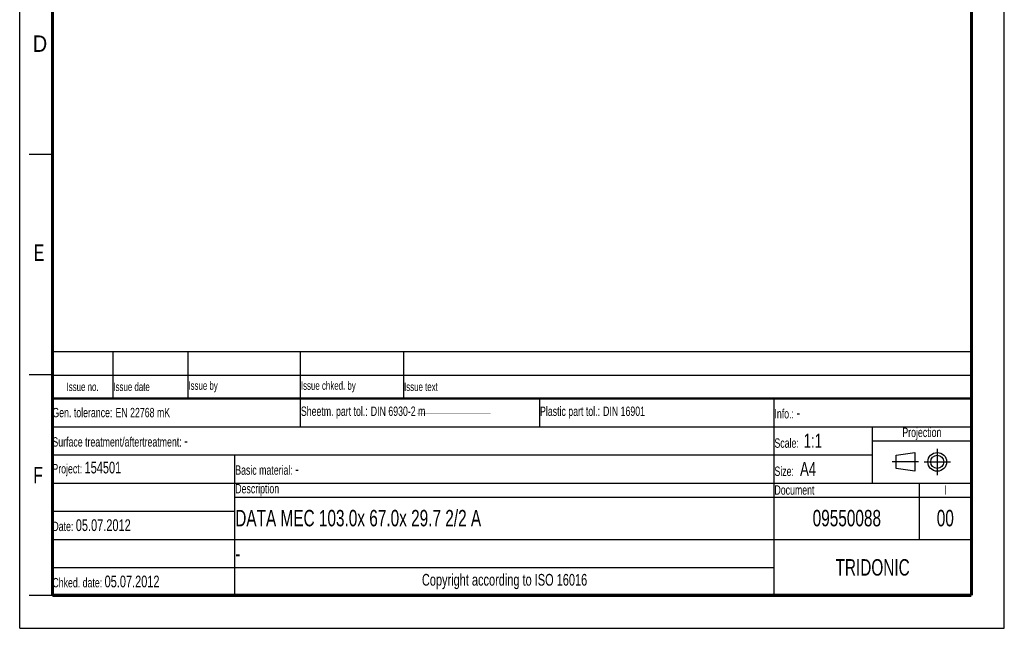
# Model space of a CAD drawing. Header units: millimetres. Extents: x 0 to 210, y 0 to 297.
# Tile 1 of 6: x 0 to 210, y 0 to 130. Entities that reach past the tile are written whole.
import ezdxf

# ---------------------------------------------------------------- set-up
doc = ezdxf.new("R2010")
doc.units = ezdxf.units.MM
doc.header["$LTSCALE"] = 19.36
doc.linetypes.add('CENTER', pattern=[0.6, 0.375, -0.075, 0.075, -0.075])
doc.layers.get('0').update_dxf_attribs({"linetype": 'CONTINUOUS'})
doc.layers.add('DEFAULT_1', color=7, linetype='CENTER')
doc.styles.get("Standard").update_dxf_attribs({"font": 'txt', "width": 0.7})
doc.styles.add('TEXTSTYLE_2', font='txt', dxfattribs={"width": 0.75})

# ---------------------------------------------------------------- blocks, each defined once
blk = doc.blocks.new('SYMBOL_2_BL0', base_point=(192.31, 35.47))
at = {"color": 2, "linetype": 'Continuous'}
for p, q in [((186.91, 36.87), (190.91, 37.47)), ((186.91, 34.07), (186.91, 36.87)), ((190.91, 37.47), (190.91, 33.47)), ((190.91, 33.47), (186.91, 34.07))]:
    blk.add_line(p, q, dxfattribs=at)
for radius in [2, 1.4]:
    blk.add_circle((195.71, 35.47), radius, dxfattribs=at)
at = {"layer": 'DEFAULT_1', "color": 2, "linetype": 'CENTER'}
for p, q in [((195.71, 38.27), (195.71, 32.67)), ((191.71, 35.47), (186.11, 35.47)), ((192.91, 35.47), (198.5, 35.47))]:
    blk.add_line(p, q, dxfattribs=at)
blk = doc.blocks.new('*T13')
at = {"color": 0, "linetype": 'ByBlock', "lineweight": -2}
for p, q in [((0, 42), (196, 42)), ((0, 0), (0, 42)), ((53, 36), (53, 42)), ((104, 36), (104, 42)), ((154, 0), (154, 42)), ((196, 0), (196, 42)), ((0, 36), (196, 36)), ((175, 24), (175, 36)), ((175, 33), (196, 33)), ((0, 30), (175, 30)), ((39, 0), (39, 30)), ((0, 24), (196, 24)), ((185, 12), (185, 24)), ((39, 21), (196, 21)), ((0, 18), (39, 18)), ((0, 12), (196, 12)), ((0, 6), (154, 6)), ((0, 0), (196, 0))]:
    blk.add_line(p, q, dxfattribs=at)
at = {"color": 5, "linetype": 'Continuous'}
for s, insert, char_height, width, attachment_point in [('Gen. tolerance:\\H2.5; \\H2.0;EN 22768 mK', (0.06, 39), 2, 52.88, 4), ('Sheetm. part tol.:\\H2.5; \\H2.0;DIN 6930-2 m', (53.06, 39), 2, 50.88, 4), ('Plastic part tol.:\\H2.5; \\H2.0;DIN 16901', (104.06, 39), 2, 49.88, 4), ('Info.: \\H2.5;-', (154.06, 39), 2, 41.88, 4), ('Projection', (185.5, 34.5), 2, 20.88, 5), ('Surface treatment/aftertreatment: \\H2.5;-', (0.06, 33), 2, 153.88, 4), ('Scale:  \\H3.0;1:1', (154.06, 33), 2, 20.88, 4), ('Project: \\H2.5;154501', (0.06, 27), 2, 38.88, 4), ('Basic material: \\H2.5;-', (39.06, 27), 2, 114.88, 4), ('Size: \\H3.0; A4', (154.06, 27), 2, 20.88, 4), ('Description', (39.06, 22.5), 2, 114.88, 4), ('Document', (154.06, 22.5), 2, 30.88, 4), ('I', (190.5, 22.5), 2, 10.88, 5), ('Date: \\H2.5;05.07.2012', (0.06, 15), 2, 38.88, 4), ('TRIDONIC', (175, 6), 3.5, 41.88, 5), ('Chked. date: \\H2.5;05.07.2012', (0.06, 3), 2, 38.88, 4), ('Copyright according to ISO 16016', (96.5, 3), 2.5, 114.88, 5)]:
    blk.add_mtext(s, dxfattribs=dict(at, insert=insert, char_height=char_height, width=width, attachment_point=attachment_point))
at = {"color": 7, "linetype": 'Continuous', "char_height": 3.5}
for s, insert, width, attachment_point in [('DATA MEC 103.0x 67.0x 29.7 2/2 A', (39.06, 16.5), 114.88, 4), ('09550088', (169.5, 16.5), 30.88, 5), ('00', (190.5, 16.5), 10.88, 5), ('-', (39.06, 9), 114.88, 4)]:
    blk.add_mtext(s, dxfattribs=dict(at, insert=insert, width=width, attachment_point=attachment_point))
blk = doc.blocks.new('*T14')
at = {"color": 0, "linetype": 'ByBlock', "lineweight": -2}
for p, q in [((0, 10), (196, 10)), ((0, 0), (0, 10)), ((13, 0), (13, 10)), ((29, 0), (29, 10)), ((53, 0), (53, 10)), ((75, 0), (75, 10)), ((196, 0), (196, 10)), ((0, 5), (196, 5)), ((0, 0), (196, 0))]:
    blk.add_line(p, q, dxfattribs=at)
at = {"color": 5, "linetype": 'Continuous', "char_height": 1.8}
for s, insert, width, attachment_point in [('Issue no.', (6.5, 2.5), 12.88, 5), ('Issue date ', (13.06, 2.5), 15.88, 4), ('Issue by ', (29.06, 2.5), 23.88, 4), ('Issue chked. by', (53.06, 2.5), 21.88, 4), ('Issue text ', (75.06, 2.5), 120.88, 4)]:
    blk.add_mtext(s, dxfattribs=dict(at, insert=insert, width=width, attachment_point=attachment_point))

msp = doc.modelspace()

# ---------------------------------------------------------------- linework, layer by layer
at = {"color": 2, "linetype": 'Continuous'}
for p, q in [((0, 0), (0, 297)), ((210, 0), (210, 297)), ((7, 101), (2, 101)), ((7, 54), (2, 54)), ((7, 7), (2, 7)), ((0, 0), (210, 0))]:
    msp.add_line(p, q, dxfattribs=at)
at = {"color": 7, "linetype": 'Continuous'}
for points, const_width in [([(7, 7), (7, 290)], 0.7), ([(203, 7), (203, 290)], 0.7), ([(7, 49), (203, 49)], 0.5), ([(7.399, 45.763), (160.804, 45.665)], 0.01), ([(7, 7), (203, 7)], 0.7)]:
    msp.add_lwpolyline(points, dxfattribs=dict(at, const_width=const_width))

# ---------------------------------------------------------------- block references
for name, p in [('*T14', (6.914, 48.96)), ('*T13', (6.914, 6.96))]:
    msp.add_blockref(name, p)
at = {"color": 2, "linetype": 'Continuous'}
msp.add_blockref('SYMBOL_2_BL0', (192.305, 35.47), dxfattribs=at)

# ---------------------------------------------------------------- texts
at = {"color": 5, "linetype": 'Continuous', "style": 'TEXTSTYLE_2'}
for s, width, p in [('D', 0.904762, (2.807, 122.857)), ('E', 0.714286, (3.002, 78.302)), ('F', 0.714286, (2.922, 30.897))]:
    msp.add_text(s, height=3.5, dxfattribs=dict(at, width=width)).set_placement(p)

doc.saveas('drawing.dxf')
